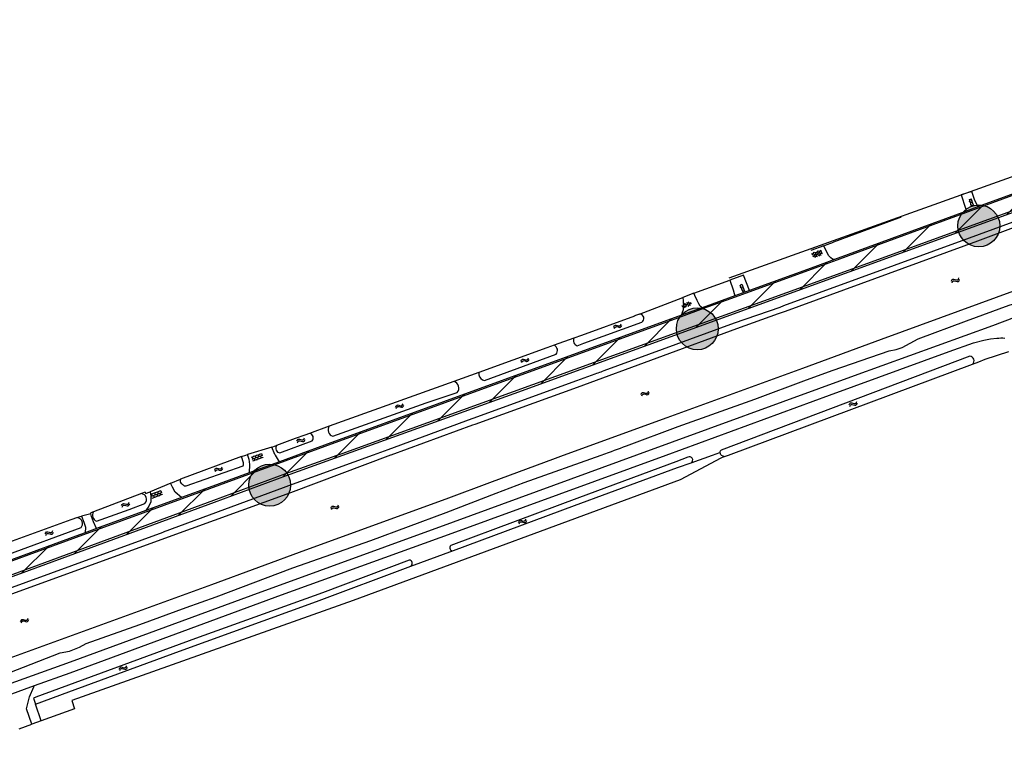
# Model space of a CAD drawing. Extents: x 246505 to 248144, y 528800 to 529354.
# Tile 2 of 4: x 246664 to 246962, y 528906 to 529132. Entities that reach past the tile are written whole.
import ezdxf

# ---------------------------------------------------------------- set-up
doc = ezdxf.new("R2010")
doc.units = 0
for name, color, linetype in [('0 NLI Bestaande mast', 5, 'Continuous'), ('2', 5, 'Continuous'), ('4', 2, 'Continuous'), ('6', 9, 'Continuous'), ('7', 254, 'Continuous'), ('8', 6, 'Continuous')]:
    doc.layers.add(name, color=color, linetype=linetype)

# ---------------------------------------------------------------- blocks, each defined once
blk = doc.blocks.new('S05')
at = {"color": 0}
for p, q in [((0.08, 0.3), (0.38, 0.59)), ((0.11, -0.19), (0.41, 0.09)), ((0.38, 0.59), (0.68, 0.71)), ((0.41, 0.09), (0.71, 0.21)), ((0.68, 0.71), (1.01, 0.62)), ((0.71, 0.21), (1.02, 0.12)), ((1.01, 0.62), (1.33, 0.37)), ((1.02, 0.12), (1.36, -0.12)), ((1.33, 0.37), (1.66, 0.13)), ((1.66, 0.13), (1.97, 0.04)), ((1.97, 0.04), (2.28, 0.16)), ((2.28, 0.16), (2.58, 0.44)), ((1.36, -0.12), (1.68, -0.37)), ((1.68, -0.37), (2, -0.46)), ((2, -0.46), (2.31, -0.33)), ((2.31, -0.33), (2.61, -0.05))]:
    blk.add_line(p, q, dxfattribs=at)
blk = doc.blocks.new('OV4')
at = {"color": 0}
for p, q in [((0.126225, 1.601457), (3.426225, 1.601457)), ((0.126225, 1.001457), (3.426225, 1.001457)), ((0.126225, 0.401457), (3.426225, 0.401457)), ((0.276225, 1.601457), (0.276225, 1.001457)), ((0.276225, 0.401457), (0.276225, 0.251457)), ((0.776225, 1.751457), (0.776225, 1.601457)), ((0.776225, 1.001457), (0.776225, 0.401457)), ((1.276225, 1.601457), (1.276225, 1.001457)), ((1.276225, 0.401457), (1.276225, 0.251457)), ((1.776225, 1.751457), (1.776225, 1.601457)), ((1.776225, 1.001457), (1.776225, 0.401457)), ((2.276225, 1.601457), (2.276225, 1.001457)), ((2.276225, 0.401457), (2.276225, 0.251457)), ((2.776225, 1.751457), (2.776225, 1.601457)), ((2.776225, 1.001457), (2.776225, 0.401457)), ((3.276225, 1.601457), (3.276225, 1.001457)), ((3.276225, 0.401457), (3.276225, 0.251457))]:
    blk.add_line(p, q, dxfattribs=at)
blk = doc.blocks.new('GV4')
at = {"color": 0}
for p, q in [((2.1, 1.675), (0, 0.475)), ((0, 1.15), (0.9, 1.675)), ((0, 1.525), (2.55, 0.075)), ((0, 0.85), (1.35, 0.075)), ((0.55, 0.075), (3.1, 1.525)), ((1, 1.675), (3.1, 0.475)), ((1.75, 0.075), (3.1, 0.85)), ((2.2, 1.675), (3.1, 1.15))]:
    blk.add_line(p, q, dxfattribs=at)
blk = doc.blocks.new('OV2')
at = {"color": 0}
for p, q in [((0, 1.5), (0.15, 1.5)), ((0, 0.5), (0.15, 0.5)), ((0.15, -0.15), (0.15, 2.15)), ((0.15, 2), (0.75, 2)), ((0.15, 1), (0.75, 1)), ((0.15, 0), (0.75, 0)), ((0.75, -0.15), (0.75, 2.15)), ((0.9, 1.5), (0.75, 1.5)), ((0.9, 0.5), (0.75, 0.5))]:
    blk.add_line(p, q, dxfattribs=at)
blk = doc.blocks.new('GV6')
at = {"color": 0}
for p, q in [((1.3, 0.6), (0, -0.2)), ((1.3, -0.6), (0, 0.2)), ((2.5, -0.6), (0.5, 0.6)), ((2.5, 0.6), (0.5, -0.6)), ((3, -0.2), (1.7, 0.6)), ((3, 0.2), (1.7, -0.6))]:
    blk.add_line(p, q, dxfattribs=at)

msp = doc.modelspace()

# ---------------------------------------------------------------- hatches: boundary and pattern name
at = {"layer": '0 NLI Bestaande mast'}
h = msp.add_hatch(color=256, dxfattribs=at)
h.dxf.hatch_style = 1
h.paths.add_polyline_path([(246956.07, 529075.6, 1), (246952.79, 529063.33, 1)])
h = msp.add_hatch(color=256, dxfattribs=at)
h.dxf.hatch_style = 1
h.paths.add_polyline_path([(246870.82, 529044.39, 1), (246867.32, 529032.19, 1)])
h = msp.add_hatch(color=256, dxfattribs=at)
h.dxf.hatch_style = 1
h.paths.add_polyline_path([(246741.28, 528997, 1), (246737.57, 528984.86, 1)])
at = {"layer": '8'}
h = msp.add_hatch(dxfattribs=at)
h.set_pattern_fill('JIS_WOOD', color=256, scale=10)
h.paths.add_polyline_path([(246530.55, 528915.4), (246592.39, 528937.92), (246640.98, 528955.74), (246722.68, 528985.81), (246744.58, 528993.87), (246761.62, 529000), (246813.56, 529018.68), (246915.14, 529055.51), (247000, 529086.35), (247011.6, 529090.56), (247120.22, 529130.36), (247166.11, 529147.68), (247236.03, 529172.72), (247288.16, 529191.99), (247321.69, 529204.07), (247354.34, 529216.16), (247384.78, 529227.54), (247417.58, 529239.76), (247447.3, 529250.62), (247452.43, 529252.58), (247455.86, 529253.87), (247459.29, 529255.14), (247462.73, 529256.4), (247466.17, 529257.63), (247471.35, 529259.46), (247474.01, 529260.38), (247476.69, 529261.24), (247479.4, 529262.04), (247482.12, 529262.77), (247484.85, 529263.44), (247487.6, 529264.04), (247490.37, 529264.58), (247493.14, 529265.06), (247495.52, 529265.28), (247498.66, 529265.6), (247501.36, 529265.9), (247504.35, 529266.07), (247507.03, 529266.22), (247509.95, 529266.22), (247517.13, 529266.03), (247526.74, 529265.51), (247537.36, 529264.5), (247541.92, 529263.94), (247541.85, 529263.29), (247545.24, 529262.94), (247567.85, 529259.89), (247615.31, 529253.87), (247660.05, 529248.13), (247702.4, 529242.52), (247757.95, 529235.72), (247802.81, 529229.95), (247848.01, 529224.09), (247887.74, 529219.12), (247913.82, 529215.7), (247927.36, 529214.22), (247954.61, 529210.88), (247980.67, 529207.26), (247988.82, 529206.07), (247995.53, 529204.63), (247997.9, 529204.03), (248000, 529203.55), (248005.68, 529202.26), (248022.44, 529195.8), (248034.17, 529190.41), (248045.97, 529183.93), (248075.05, 529166.79), (248100.34, 529151.46), (248112.77, 529143.77), (248136.1, 529129.93), (248136.41, 529129.74), (248136.41, 529135.26), (248134.29, 529136.55), (248106.92, 529153.28), (248059.59, 529182.18), (248049.84, 529187.75), (248041.4, 529192.28), (248034.43, 529195.71), (248027.27, 529199.22), (248019.82, 529202.38), (248011.24, 529205.7), (248010.39, 529208.05), (248009.48, 529210.28), (248009.01, 529212.89), (248008.93, 529213.96), (248008.88, 529214.66), (248008.89, 529215.47), (248008.91, 529216.64), (248009.07, 529218.56), (248009.49, 529221.51), (248009.98, 529225.64), (248010.21, 529230.76), (248010.13, 529235.18), (248009.88, 529239.85), (248009.14, 529246.37), (248009.1, 529246.72), (248005.82, 529246.37), (248005.87, 529245.99), (248006.74, 529236.84), (248006.9, 529231.08), (248006.82, 529228.11), (248006.4, 529225.27), (248005.88, 529222.52), (248005.3, 529219.29), (248004.41, 529216.71), (248002.99, 529214.45), (248001.11, 529212.34), (247999.97, 529211.29), (247995.06, 529211.54), (247985.23, 529212.45), (247966.74, 529214.68), (247956.64, 529216.07), (247925.6, 529219.97), (247899.25, 529223.71), (247881.01, 529226), (247870.12, 529227.35), (247852.04, 529229.92), (247831.3, 529232.55), (247825.12, 529233.23), (247824.98, 529232.18), (247824.1, 529232.29), (247824.24, 529233.33), (247810.83, 529234.83), (247807.56, 529235.25), (247802.4, 529235.91), (247766.06, 529240.42), (247750.4, 529242.9), (247729.22, 529245.63), (247686.38, 529251.09), (247667.06, 529253.33), (247657.55, 529254.35), (247612.91, 529260.7), (247594.14, 529262.95), (247593.98, 529261.69), (247582.42, 529263.18), (247574.52, 529264.2), (247566.42, 529265.16), (247556.9, 529266.72), (247556.8, 529266.13), (247554.22, 529266.63), (247552.49, 529267.43), (247551.23, 529268.2), (247549.91, 529269.47), (247548.74, 529270.87), (247547.9, 529272.48), (247547.55, 529273.16), (247546.79, 529275.22), (247546.43, 529277.7), (247546.17, 529281.43), (247544.92, 529300), (247544.92, 529300.06), (247541.8, 529300.03), (247541.8, 529300), (247542, 529295.72), (247542.17, 529286.95), (247541.95, 529281.46), (247541.6, 529278.2), (247541.13, 529276.59), (247540.23, 529274.52), (247539.15, 529273.07), (247537.71, 529271.62), (247535.67, 529270.26), (247533.66, 529269.47), (247531.36, 529269.62), (247527.29, 529269.85), (247520.38, 529270.18), (247513.23, 529270.31), (247508.85, 529270.25), (247502.18, 529269.98), (247496.6, 529269.44), (247490.38, 529268.68), (247484.05, 529267.54), (247478.24, 529266.11), (247470.17, 529263.66), (247454.95, 529258.44), (247429, 529248.9), (247392.53, 529235.34), (247385.08, 529232.63), (247377.31, 529229.79), (247332.35, 529213.39), (247325.9, 529211.02), (247314.29, 529206.77), (247295.29, 529199.81), (247268.23, 529190), (247199.45, 529165.11), (247171.17, 529154.83), (247165.37, 529152.72), (247153.19, 529148.3), (247133.35, 529140.96), (247128.89, 529139.31), (247111.64, 529132.93), (247097.27, 529127.65), (247090.09, 529125.01), (247049.21, 529110.01), (247000, 529092.02), (246974.06, 529082.54), (246954.35, 529075.3), (246950.43, 529073.86), (246914.77, 529060.77), (246910.64, 529059.26), (246904.68, 529057.09), (246884.91, 529049.9), (246880.48, 529048.28), (246870.54, 529044.67), (246864.29, 529042.38), (246756.01, 529002.99), (246748.87, 529000.38), (246747.84, 529000), (246742.44, 528998.03), (246733.19, 528994.65), (246721.07, 528990.22), (246712.66, 528987.15), (246701.87, 528983.21), (246686.98, 528977.77), (246683.51, 528976.5), (246680.65, 528975.46), (246605.78, 528948.05), (246545.46, 528925.7), (246505.45, 528911.3), (246505.45, 528906.36)])

# ---------------------------------------------------------------- linework, layer by layer
at = {"layer": '0 NLI Bestaande mast'}
for centre in [(246954.43, 529069.47), (246869.07, 529038.29), (246739.43, 528990.93)]:
    msp.add_circle(centre, 6.35, dxfattribs=at)
at = {"layer": '2'}
for points in [[(246989.27, 529079.59), (246951.48, 529065.79)], [(246989.72, 529078.15), (246954.04, 529064.8)], [(246951.48, 529065.79), (246895.21, 529045.2)], [(246954.04, 529064.8), (246895.72, 529043.56)], [(246924.93, 529035.14), (246977.76, 529054.41), (246978.8, 529054.77)], [(246910.28, 529025.77), (246927.21, 529031.62), (246929.4, 529031.97), (246931.23, 529032.62), (246936.08, 529035.27), (246950.67, 529040.71), (246963.65, 529045.43), (246966.02, 529046.12), (246973.03, 529048.61), (246973.89, 529048.96), (246974.74, 529049.34), (246975.58, 529049.74), (246976.4, 529050.17), (246977.21, 529050.63), (246977.74, 529051.01), (246978.29, 529051.37), (246978.86, 529051.71), (246979.43, 529052.04), (246980.01, 529052.34), (246980.61, 529052.63)], [(246894.05, 529044.78), (246880.3, 529040), (246840.74, 529025.52), (246840.28, 529025.36), (246839.83, 529025.19), (246839.38, 529025.03), (246838.92, 529024.86), (246838.47, 529024.7), (246838.02, 529024.53), (246832.48, 529022.5)], [(246895.21, 529045.2), (246894.05, 529044.78)], [(246893.61, 529042.79), (246880.96, 529038.27), (246832.67, 529020.51)], [(246850.04, 529042.19), (246850.08, 529042.07), (246833.99, 529036.28)], [(246851.55, 529042.75), (246850.04, 529042.19)], [(246895.72, 529043.56), (246893.61, 529042.79)], [(246832.65, 529033.15), (246834.69, 529033.89), (246852.24, 529040.27)], [(246833.99, 529036.28), (246831.66, 529035.44)], [(246825.68, 529033.29), (246823.45, 529032.49), (246802.82, 529025.06)], [(246901.07, 529026.37), (246924.93, 529035.14)], [(246804, 529022.83), (246804.58, 529022.67), (246826.24, 529030.58)], [(246951.73, 529029.98), (246876.33, 529001.56)], [(246878.51, 529000), (246952.55, 529027.61)], [(246893.28, 529023.51), (246901.07, 529026.37)], [(246902.18, 529022.78), (246910.28, 529025.77)], [(246795.3, 529022.36), (246757.5, 529008.75)], [(246832.48, 529022.5), (246801.07, 529011.09)], [(246828.48, 529000), (246859.93, 529011.41), (246893.28, 529023.51)], [(246886.55, 529017), (246902.18, 529022.78)], [(246758.54, 529005.76), (246786.86, 529015.86), (246796.32, 529018.97)], [(246832.67, 529020.51), (246801.62, 529009.31)], [(246839.97, 529000), (246842.14, 529000.81), (246843.05, 529001.14), (246843.96, 529001.48), (246844.86, 529001.82), (246845.77, 529002.16), (246846.68, 529002.5), (246847.59, 529002.84), (246863.23, 529008.66), (246886.55, 529017)], [(246800.75, 529010.98), (246775.23, 529001.59), (246770.82, 529000)], [(246800.97, 529009.08), (246776.21, 529000)], [(246801.07, 529011.09), (246800.75, 529010.98)], [(246801.62, 529009.31), (246800.97, 529009.08)], [(246750.08, 529006.08), (246747.16, 529005.03)], [(246751.54, 529006.61), (246750.08, 529006.08)], [(246747.16, 529005.03), (246741.53, 529002.94)], [(246742.54, 529000.69), (246752.31, 529004.3)], [(246770.82, 529000), (246746.21, 528991.15), (246707.19, 528976.69)], [(246776.21, 529000), (246776.09, 528999.96), (246745.71, 528988.61)], [(246816.59, 528991.69), (246839.97, 529000)], [(246825.28, 528998.84), (246828.48, 529000)], [(246876.32, 529000), (246877.32, 528999.56)], [(246877.32, 528999.56), (246878.51, 529000)], [(246730.87, 528999.59), (246712.36, 528992.69)], [(246713.54, 528990.71), (246714.13, 528990.68), (246731.38, 528996.73), (246731.55, 528997.06)], [(246731.55, 528997.06), (246731.54, 528997.67), (246730.87, 528999.59)], [(246862.56, 528998.01), (246833.38, 528987.14), (246794.38, 528972.66)], [(246807, 528992.02), (246825.28, 528998.84)], [(246866.21, 528999.44), (246862.56, 528998.01)], [(246863.11, 528996.3), (246867.2, 528997.7)], [(246795.16, 528971.08), (246831.87, 528984.74), (246863.11, 528996.3)], [(246713.22, 528991.03), (246713.54, 528990.71)], [(246792.93, 528986.77), (246807, 528992.02)], [(246808.11, 528988.45), (246816.59, 528991.69)], [(246700.54, 528988.35), (246686.04, 528982.87)], [(246745.71, 528988.61), (246707.6, 528974.78)], [(246792.93, 528982.65), (246808.11, 528988.45)], [(246696.85, 528983.56), (246701.62, 528985.39)], [(246721.85, 528960.79), (246750.38, 528971.31), (246792.93, 528986.77)], [(246686.96, 528980), (246696.85, 528983.56)], [(246723.22, 528957.14), (246746.45, 528965.88), (246770.09, 528974.16), (246792.93, 528982.65)], [(246679.13, 528980.4), (246659.18, 528973.14)], [(246681.14, 528981.13), (246679.13, 528980.4)], [(246707.03, 528976.63), (246659.1, 528959.14)], [(246660.33, 528969.99), (246682.25, 528978.06)], [(246707.19, 528976.69), (246707.03, 528976.63)], [(246707.6, 528974.78), (246660.31, 528957.61)], [(246781.72, 528968.24), (246755.43, 528958.29)], [(246753.64, 528955.71), (246782.19, 528966.38)], [(246712.96, 528957.56), (246721.85, 528960.79)], [(246755.43, 528958.29), (246716.99, 528944.44)], [(246660.75, 528938.6), (246712.96, 528957.56)], [(246712.13, 528940.59), (246753.64, 528955.71)], [(246714.11, 528953.84), (246723.22, 528957.14)], [(246700.08, 528948.76), (246714.11, 528953.84)], [(246619.99, 528919.94), (246642.83, 528928.36), (246660.64, 528934.19), (246675.94, 528940.1), (246678.7, 528940.59), (246681.74, 528941.8), (246683.84, 528942.99), (246700.08, 528948.76)], [(246716.99, 528944.44), (246668.56, 528926.72), (246667.79, 528926.44)], [(246668.45, 528924.56), (246678.55, 528928.27), (246712.13, 528940.59)], [(246667.79, 528926.44), (246668.45, 528924.56)]]:
    msp.add_lwpolyline(points, dxfattribs=at)
for points in [[(246852.24, 529040.27, 0.755438), (246851.55, 529042.75)], [(246826.24, 529030.58, 0.511181), (246825.68, 529033.29)], [(246831.66, 529035.44, 0.435224), (246832.65, 529033.15)], [(246952.55, 529027.61, 0.636476), (246951.73, 529029.98)], [(246802.82, 529025.06, 0.310152), (246804, 529022.83)], [(246796.32, 529018.97, 0.52877), (246795.3, 529022.36)], [(246752.31, 529004.3, 0.558303), (246751.54, 529006.61)], [(246757.5, 529008.75, 0.532831), (246758.54, 529005.76)], [(246741.53, 529002.94, 0.594565), (246742.54, 529000.69)], [(246876.33, 529001.56, 0.245933), (246875.91, 529000.82)], [(246875.91, 529000.82, 0.159726), (246876.32, 529000)], [(246867.2, 528997.7, 0.970111), (246866.21, 528999.44)], [(246712.36, 528992.69, 0.420417), (246713.22, 528991.03)], [(246701.62, 528985.39, 0.647603), (246700.54, 528988.35)], [(246686.04, 528982.87, 0.480748), (246686.96, 528980)], [(246682.25, 528978.06, 0.566048), (246681.14, 528981.13)], [(246794.38, 528972.66, 0.834307), (246795.16, 528971.08)], [(246782.19, 528966.38, 0.747629), (246781.72, 528968.24)]]:
    msp.add_lwpolyline(points, format="xyb", dxfattribs=at)
at = {"layer": '4'}
for points in [[(246878.73, 529053.74), (247091.16, 529129.71), (247091, 529130.35)], [(246907.39, 529063.45), (246908.43, 529063.84)], [(246908.43, 529063.84), (246910.32, 529064.53)], [(246868.03, 529049.04), (246878.96, 529053.06)], [(246851.55, 529042.75), (246864.7, 529047.77)], [(246741.23, 529002.84), (246741.53, 529002.94)], [(246730.87, 528999.59), (246732.18, 529000)], [(246732.18, 529000), (246732.69, 529000.16)], [(246740.09, 529002.48), (246741.23, 529002.84)], [(246709.42, 528991.48), (246712.36, 528992.69)], [(246701.7, 528988.8), (246701.84, 528988.37), (246703.21, 528988.93)], [(246685.21, 528982.23), (246685.17, 528982.55)], [(246681.14, 528981.13), (246681.94, 528981.42)], [(246681.94, 528981.42), (246682.36, 528981.53)], [(246680.23, 528923.19), (246670.19, 528919.53)], [(246670.19, 528919.53), (246667.37, 528918.51)]]:
    msp.add_lwpolyline(points, dxfattribs=at)
at = {"layer": '7'}
for points in [[(246930.11, 529071.76), (246910.32, 529064.53)], [(246930.85, 529072.03), (246930.11, 529071.76)], [(246831.66, 529035.44), (246825.68, 529033.29)], [(246954.39, 529028.3), (246956.37, 529029.04), (246963.51, 529031.42)], [(246952.55, 529027.61), (246954.39, 529028.3)], [(246802.82, 529025.06), (246795.3, 529022.36)], [(246757.5, 529008.75), (246751.54, 529006.61)], [(246867.2, 528997.7), (246873.71, 529000)], [(246873.71, 529000), (246875.91, 529000.82)], [(246877.32, 528999.56), (246876.2, 528999.14), (246863.85, 528992.58), (246764.74, 528955.98), (246679.42, 528925.65), (246680.23, 528923.19)], [(246701.7, 528988.8), (246700.54, 528988.35)], [(246686.04, 528982.87), (246685.17, 528982.55)], [(246782.19, 528966.38), (246795.16, 528971.08)], [(246670.19, 528919.53), (246668.45, 528924.56)]]:
    msp.add_lwpolyline(points, dxfattribs=at)
at = {"layer": '8'}
for points in [[(246505.45, 528906.36), (246530.55, 528915.4), (246592.39, 528937.92), (246640.98, 528955.74), (246722.68, 528985.81), (246744.58, 528993.87), (246761.62, 529000), (246813.56, 529018.68), (246915.14, 529055.51), (247000, 529086.35), (247011.6, 529090.56), (247120.22, 529130.36), (247166.11, 529147.68), (247236.03, 529172.72), (247288.16, 529191.99), (247321.69, 529204.07), (247354.34, 529216.16)], [(246759.85, 529000), (246761.42, 529000.56), (246813.36, 529019.25), (246914.93, 529056.07), (247000, 529086.99)], [(246974.06, 529082.54), (246954.35, 529075.3), (246950.43, 529073.86), (246914.77, 529060.77), (246910.64, 529059.26), (246904.68, 529057.09), (246884.91, 529049.9), (246880.48, 529048.28), (246870.54, 529044.67), (246864.29, 529042.38), (246756.01, 529002.99), (246748.87, 529000.38), (246747.84, 529000), (246742.44, 528998.03), (246733.19, 528994.65), (246721.07, 528990.22), (246712.66, 528987.15), (246701.87, 528983.21), (246686.98, 528977.77), (246683.51, 528976.5), (246680.65, 528975.46), (246605.78, 528948.05), (246545.46, 528925.7), (246505.45, 528911.3)], [(246974.2, 529082.16), (246954.68, 529074.99), (246950.37, 529073.41)], [(246952.28, 529079.86), (246949.1, 529078.83)], [(246949.1, 529078.83), (246950.43, 529074.79)], [(246953.88, 529075.88), (246953.51, 529076.55), (246953.14, 529077.44), (246952.28, 529079.86)], [(246950.43, 529074.79), (246950.52, 529074.33), (246950.44, 529073.9)], [(246954.35, 529075.3), (246954.27, 529075.37), (246953.88, 529075.88)], [(246950.37, 529073.41), (246914.91, 529060.39), (246911.33, 529059.09), (246904.67, 529056.66), (246885.05, 529049.52), (246880.58, 529047.9)], [(246950.44, 529073.9), (246950.43, 529073.86)], [(246907.39, 529063.45), (246903.54, 529062.05)], [(246907.66, 529062.91), (246907.39, 529063.45)], [(246910.08, 529059.43), (246909.55, 529059.77), (246908.94, 529060.44), (246907.66, 529062.91)], [(246910.64, 529059.26), (246910.08, 529059.43)], [(246883.06, 529054.56), (246878.96, 529053.06)], [(246884.91, 529049.9), (246883.06, 529054.56)], [(246878.96, 529053.06), (246879.99, 529050.12)], [(246981.53, 529047.85), (246958.58, 529039.22), (246916.68, 529024.05), (246850.67, 529000)], [(246880.58, 529047.9), (246870.95, 529044.39), (246864.17, 529041.92)], [(246868.03, 529049.04), (246864.7, 529047.77)], [(246864.7, 529047.77), (246864.84, 529046.73)], [(246869.99, 529045.19), (246869.53, 529045.87), (246868.99, 529046.89), (246868.31, 529048.34), (246868.03, 529049.04)], [(246879.99, 529050.12), (246880.3, 529048.96)], [(246880.3, 529048.96), (246880.48, 529048.28)], [(246864.84, 529046.73), (246864.93, 529045.32), (246864.78, 529044.08), (246864.43, 529042.94)], [(246870.54, 529044.67), (246870.41, 529044.75), (246870.07, 529045.07), (246869.99, 529045.19)], [(246864.17, 529041.92), (246756.15, 529002.61), (246749.01, 529000)], [(246864.43, 529042.94), (246864.29, 529042.38)], [(246859.65, 529000), (246909.2, 529018.23), (246945.43, 529031.45), (246952.81, 529034.03), (246955.89, 529034.86), (246957.99, 529035.29)], [(246957.99, 529035.29), (246959.93, 529035.42)], [(246959.93, 529035.42), (246960.52, 529035.49), (246961.12, 529035.52), (246961.72, 529035.53), (246962.32, 529035.5)], [(246850.67, 529000), (246795.09, 528979.72), (246733.77, 528957.41), (246678.92, 528937.35), (246595.71, 528907.4)], [(246678.94, 528934.11), (246743.02, 528957.74), (246794.73, 528976.37), (246859.65, 529000)], [(246749.01, 529000), (246721.21, 528989.85)], [(246722.48, 528986.38), (246744.37, 528994.44), (246759.85, 529000)], [(246740.09, 529002.48), (246732.69, 529000.16)], [(246732.69, 529000.16), (246732.73, 529000)], [(246732.73, 529000), (246733.1, 528998.78), (246733.31, 528997.18), (246733.19, 528994.65)], [(246741.16, 529000), (246741.04, 529000.19), (246740.09, 529002.48)], [(246742.44, 528998.03), (246741.16, 529000)], [(246709.42, 528991.48), (246703.21, 528988.93)], [(246712.66, 528987.15), (246710.76, 528988.84), (246709.99, 528990.32), (246709.55, 528991.14), (246709.42, 528991.48)], [(246721.21, 528989.85), (246680.77, 528975.07), (246605.89, 528947.66), (246545.58, 528925.31), (246505.45, 528910.88)], [(246703.21, 528988.93), (246703.39, 528987.55), (246703.38, 528985.91), (246702.79, 528984.56), (246701.87, 528983.21)], [(246505.45, 528907), (246530.34, 528915.96), (246592.19, 528938.48), (246640.78, 528956.3), (246722.48, 528986.37), (246722.48, 528986.38)], [(246685.21, 528982.23), (246682.36, 528981.53)], [(246686.98, 528977.77), (246686.02, 528979.86), (246685.39, 528981.44), (246685.21, 528982.23)], [(246682.36, 528981.53), (246683.13, 528979.67), (246683.55, 528978.21), (246683.51, 528976.5)], [(246668.14, 528930.2), (246678.94, 528934.11)], [(246652.07, 528924.38), (246668.14, 528930.2)], [(246666.59, 528926.81), (246667.96, 528929.81)], [(246667.96, 528929.81), (246668.14, 528930.2)], [(246665.75, 528923.18), (246666.59, 528926.81)], [(246667.37, 528918.51), (246665.75, 528923.18)], [(246663.53, 528917.12), (246667.37, 528918.51)]]:
    msp.add_lwpolyline(points, dxfattribs=at)

# ---------------------------------------------------------------- block references
at = {"layer": '6'}
for name, p, rotation in [('OV2', (246952.23, 529077.62), 198.2985914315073), ('GV4', (246904.26, 529059.63), 20.00242378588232), ('S05', (246946.13, 529052.39), 20.01560026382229), ('OV2', (246882.74, 529051.74), 201.7038920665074), ('GV6', (246864.41, 529045.05), 20.06623764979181), ('S05', (246843.75, 529038.49), 19.96974053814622), ('S05', (246815.64, 529028.19), 20.06079969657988), ('S05', (246852.05, 529018.09), 20.19339709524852), ('S05', (246777.65, 529014.29), 19.79291891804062), ('S05', (246915.15, 529014.93), 20.652507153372), ('S05', (246747.7, 529003.91), 20.27268561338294), ('OV4', (246734.39, 528997.85), 20.07152586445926), ('S05', (246722.79, 528995.15), 20.45590398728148), ('OV4', (246703.87, 528986.61), 20.06665907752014), ('S05', (246694.54, 528984.41), 20.70621168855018), ('S05', (246758.01, 528983.64), 19.97196939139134), ('S05', (246814.89, 528979.35), 20.37049585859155), ('S05', (246671.42, 528975.84), 20.20814474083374), ('S05', (246663.93, 528949.34), 19.95719598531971), ('S05', (246693.82, 528934.92), 20.0993790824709)]:
    msp.add_blockref(name, p, dxfattribs=dict(at, rotation=rotation))

doc.saveas('drawing.dxf')
